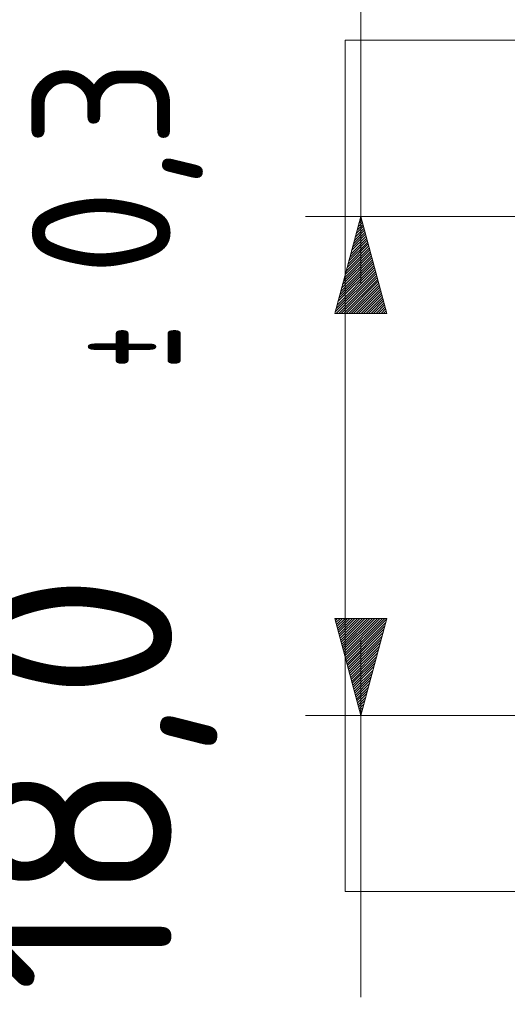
# Model space of a CAD drawing. Header units: inches. Extents: x -30 to 641, y 180 to 601.
# Tile 58 of 234: x -30 to -12, y 532 to 567. Entities that reach past the tile are written whole.
import ezdxf

# ---------------------------------------------------------------- set-up
doc = ezdxf.new("R2010")
doc.units = ezdxf.units.IN
doc.header["$MEASUREMENT"] = 0
for name, pattern in [('AI-Linetype-1', [25.719999, 12.86, -12.86]), ('AI-Linetype-2', [25.719999, 12.86, -12.86]), ('AI-Linetype-3', [25.719999, 12.86, -12.86])]:
    doc.linetypes.add(name, pattern=pattern)
doc.layers.add('1', color=7, linetype='Continuous')
doc.layers.add('Top', color=7, linetype='Continuous')

# ---------------------------------------------------------------- blocks, each defined once
blk = doc.blocks.new('block 2')
at = {"layer": '1', "color": 8, "lineweight": 18, "true_color": 0x808080}
blk.add_lwpolyline([(-18.129, 535.876), (-18.129, 566.574)], dxfattribs=at)
blk = doc.blocks.new('block 3')
at = {"layer": '1', "color": 8, "lineweight": 18, "true_color": 0x808080}
blk.add_lwpolyline([(554.57, 566.574), (-18.129, 566.574)], dxfattribs=at)
blk = doc.blocks.new('block 5')
at = {"layer": '1', "color": 8, "lineweight": 18, "true_color": 0x808080}
blk.add_lwpolyline([(-18.129, 535.876), (554.57, 535.876)], dxfattribs=at)
blk = doc.blocks.new('block 5127')
at = {"layer": '1', "color": 193, "linetype": 'AI-Linetype-1', "lineweight": 18, "true_color": 0x9966cc}
blk.add_lwpolyline([(-17.563, 570.642), (-17.563, 531.808)], dxfattribs=at)
blk = doc.blocks.new('block 5128')
at = {"layer": '1', "color": 193, "linetype": 'AI-Linetype-2', "lineweight": 18, "true_color": 0x9966cc}
blk.add_lwpolyline([(-11.779, 560.224), (-19.563, 560.224)], dxfattribs=at)
blk = doc.blocks.new('block 5129')
at = {"layer": '1', "color": 193, "linetype": 'AI-Linetype-3', "lineweight": 18, "true_color": 0x9966cc}
blk.add_lwpolyline([(-11.779, 542.226), (-19.563, 542.226)], dxfattribs=at)
blk = doc.blocks.new('block 9728')
at = {"layer": 'Top', "color": 193, "true_color": 0x9966cc, "insert": (-23.256, 554.745), "char_height": 5, "attachment_point": 7, "rotation": 90}
blk.add_mtext('\\fDINPro|b0|i0|c0|p34;\\W0.4742;±', dxfattribs=at)
blk = doc.blocks.new('block 9729')
at = {"layer": 'Top', "color": 193, "true_color": 0x9966cc, "insert": (-23.256, 558.087), "char_height": 5, "attachment_point": 7, "rotation": 90}
blk.add_mtext('\\fDINPro|b0|i0|c0|p34;\\W0.9483;0,3', dxfattribs=at)
blk = doc.blocks.new('block 9730')
at = {"layer": 'Top', "color": 193, "true_color": 0x9966cc, "insert": (-22.734, 532.237), "char_height": 7, "attachment_point": 7, "rotation": 90}
blk.add_mtext('\\fDINPro|b0|i0|c0|p34;\\W0.9914;18,0', dxfattribs=at)
blk = doc.blocks.new('block 9731')
at = {"layer": 'Top', "lineweight": 0}
blk.add_lwpolyline([(-17.563, 560.224), (-16.625, 556.724), (-18.501, 556.724), (-17.563, 560.224)], dxfattribs=at)
blk = doc.blocks.new('block 9732')
at = {"layer": 'Top', "lineweight": 0}
blk.add_lwpolyline([(-17.566, 560.214), (-17.566, 560.214)], dxfattribs=at)
blk = doc.blocks.new('block 9733')
at = {"layer": 'Top', "lineweight": 0}
blk.add_lwpolyline([(-17.599, 560.092), (-17.543, 560.148)], dxfattribs=at)
blk = doc.blocks.new('block 9734')
at = {"layer": 'Top', "lineweight": 0}
blk.add_lwpolyline([(-17.632, 559.969), (-17.524, 560.077)], dxfattribs=at)
blk = doc.blocks.new('block 9735')
at = {"layer": 'Top', "lineweight": 0}
blk.add_lwpolyline([(-17.664, 559.846), (-17.505, 560.006)], dxfattribs=at)
blk = doc.blocks.new('block 9736')
at = {"layer": 'Top', "lineweight": 0}
blk.add_lwpolyline([(-17.697, 559.724), (-17.486, 559.935)], dxfattribs=at)
blk = doc.blocks.new('block 9737')
at = {"layer": 'Top', "lineweight": 0}
blk.add_lwpolyline([(-17.73, 559.601), (-17.467, 559.865)], dxfattribs=at)
blk = doc.blocks.new('block 9738')
at = {"layer": 'Top', "lineweight": 0}
blk.add_lwpolyline([(-17.763, 559.478), (-17.448, 559.794)], dxfattribs=at)
blk = doc.blocks.new('block 9739')
at = {"layer": 'Top', "lineweight": 0}
blk.add_lwpolyline([(-17.796, 559.356), (-17.429, 559.723)], dxfattribs=at)
blk = doc.blocks.new('block 9740')
at = {"layer": 'Top', "lineweight": 0}
blk.add_lwpolyline([(-17.829, 559.233), (-17.41, 559.652)], dxfattribs=at)
blk = doc.blocks.new('block 9741')
at = {"layer": 'Top', "lineweight": 0}
blk.add_lwpolyline([(-17.862, 559.11), (-17.391, 559.581)], dxfattribs=at)
blk = doc.blocks.new('block 9742')
at = {"layer": 'Top', "lineweight": 0}
blk.add_lwpolyline([(-17.895, 558.988), (-17.372, 559.51)], dxfattribs=at)
blk = doc.blocks.new('block 9743')
at = {"layer": 'Top', "lineweight": 0}
blk.add_lwpolyline([(-17.927, 558.865), (-17.353, 559.44)], dxfattribs=at)
blk = doc.blocks.new('block 9744')
at = {"layer": 'Top', "lineweight": 0}
blk.add_lwpolyline([(-17.96, 558.742), (-17.334, 559.369)], dxfattribs=at)
blk = doc.blocks.new('block 9745')
at = {"layer": 'Top', "lineweight": 0}
blk.add_lwpolyline([(-17.993, 558.62), (-17.315, 559.298)], dxfattribs=at)
blk = doc.blocks.new('block 9746')
at = {"layer": 'Top', "lineweight": 0}
blk.add_lwpolyline([(-18.026, 558.497), (-17.296, 559.227)], dxfattribs=at)
blk = doc.blocks.new('block 9747')
at = {"layer": 'Top', "lineweight": 0}
blk.add_lwpolyline([(-18.059, 558.374), (-17.277, 559.156)], dxfattribs=at)
blk = doc.blocks.new('block 9748')
at = {"layer": 'Top', "lineweight": 0}
blk.add_lwpolyline([(-18.092, 558.252), (-17.258, 559.085)], dxfattribs=at)
blk = doc.blocks.new('block 9749')
at = {"layer": 'Top', "lineweight": 0}
blk.add_lwpolyline([(-18.125, 558.129), (-17.239, 559.015)], dxfattribs=at)
blk = doc.blocks.new('block 9750')
at = {"layer": 'Top', "lineweight": 0}
blk.add_lwpolyline([(-18.158, 558.006), (-17.22, 558.944)], dxfattribs=at)
blk = doc.blocks.new('block 9751')
at = {"layer": 'Top', "lineweight": 0}
blk.add_lwpolyline([(-18.19, 557.884), (-17.201, 558.873)], dxfattribs=at)
blk = doc.blocks.new('block 9752')
at = {"layer": 'Top', "lineweight": 0}
blk.add_lwpolyline([(-18.223, 557.761), (-17.182, 558.802)], dxfattribs=at)
blk = doc.blocks.new('block 9753')
at = {"layer": 'Top', "lineweight": 0}
blk.add_lwpolyline([(-18.256, 557.638), (-17.163, 558.731)], dxfattribs=at)
blk = doc.blocks.new('block 9754')
at = {"layer": 'Top', "lineweight": 0}
blk.add_lwpolyline([(-18.289, 557.516), (-17.144, 558.661)], dxfattribs=at)
blk = doc.blocks.new('block 9755')
at = {"layer": 'Top', "lineweight": 0}
blk.add_lwpolyline([(-18.322, 557.393), (-17.125, 558.59)], dxfattribs=at)
blk = doc.blocks.new('block 9756')
at = {"layer": 'Top', "lineweight": 0}
blk.add_lwpolyline([(-18.355, 557.27), (-17.106, 558.519)], dxfattribs=at)
blk = doc.blocks.new('block 9757')
at = {"layer": 'Top', "lineweight": 0}
blk.add_lwpolyline([(-18.388, 557.148), (-17.087, 558.448)], dxfattribs=at)
blk = doc.blocks.new('block 9758')
at = {"layer": 'Top', "lineweight": 0}
blk.add_lwpolyline([(-18.42, 557.025), (-17.068, 558.377)], dxfattribs=at)
blk = doc.blocks.new('block 9759')
at = {"layer": 'Top', "lineweight": 0}
blk.add_lwpolyline([(-18.453, 556.902), (-17.049, 558.306)], dxfattribs=at)
blk = doc.blocks.new('block 9760')
at = {"layer": 'Top', "lineweight": 0}
blk.add_lwpolyline([(-18.486, 556.78), (-17.03, 558.236)], dxfattribs=at)
blk = doc.blocks.new('block 9761')
at = {"layer": 'Top', "lineweight": 0}
blk.add_lwpolyline([(-18.452, 556.724), (-17.011, 558.165)], dxfattribs=at)
blk = doc.blocks.new('block 9762')
at = {"layer": 'Top', "lineweight": 0}
blk.add_lwpolyline([(-18.362, 556.724), (-16.992, 558.094)], dxfattribs=at)
blk = doc.blocks.new('block 9763')
at = {"layer": 'Top', "lineweight": 0}
blk.add_lwpolyline([(-18.272, 556.724), (-16.973, 558.023)], dxfattribs=at)
blk = doc.blocks.new('block 9764')
at = {"layer": 'Top', "lineweight": 0}
blk.add_lwpolyline([(-18.182, 556.724), (-16.954, 557.952)], dxfattribs=at)
blk = doc.blocks.new('block 9765')
at = {"layer": 'Top', "lineweight": 0}
blk.add_lwpolyline([(-18.092, 556.724), (-16.935, 557.881)], dxfattribs=at)
blk = doc.blocks.new('block 9766')
at = {"layer": 'Top', "lineweight": 0}
blk.add_lwpolyline([(-18.003, 556.724), (-16.916, 557.811)], dxfattribs=at)
blk = doc.blocks.new('block 9767')
at = {"layer": 'Top', "lineweight": 0}
blk.add_lwpolyline([(-17.913, 556.724), (-16.897, 557.74)], dxfattribs=at)
blk = doc.blocks.new('block 9768')
at = {"layer": 'Top', "lineweight": 0}
blk.add_lwpolyline([(-17.823, 556.724), (-16.878, 557.669)], dxfattribs=at)
blk = doc.blocks.new('block 9769')
at = {"layer": 'Top', "lineweight": 0}
blk.add_lwpolyline([(-17.733, 556.724), (-16.86, 557.598)], dxfattribs=at)
blk = doc.blocks.new('block 9770')
at = {"layer": 'Top', "lineweight": 0}
blk.add_lwpolyline([(-17.643, 556.724), (-16.841, 557.527)], dxfattribs=at)
blk = doc.blocks.new('block 9771')
at = {"layer": 'Top', "lineweight": 0}
blk.add_lwpolyline([(-17.554, 556.724), (-16.822, 557.456)], dxfattribs=at)
blk = doc.blocks.new('block 9772')
at = {"layer": 'Top', "lineweight": 0}
blk.add_lwpolyline([(-17.464, 556.724), (-16.803, 557.386)], dxfattribs=at)
blk = doc.blocks.new('block 9773')
at = {"layer": 'Top', "lineweight": 0}
blk.add_lwpolyline([(-17.374, 556.724), (-16.784, 557.315)], dxfattribs=at)
blk = doc.blocks.new('block 9774')
at = {"layer": 'Top', "lineweight": 0}
blk.add_lwpolyline([(-17.284, 556.724), (-16.765, 557.244)], dxfattribs=at)
blk = doc.blocks.new('block 9775')
at = {"layer": 'Top', "lineweight": 0}
blk.add_lwpolyline([(-17.194, 556.724), (-16.746, 557.173)], dxfattribs=at)
blk = doc.blocks.new('block 9776')
at = {"layer": 'Top', "lineweight": 0}
blk.add_lwpolyline([(-17.105, 556.724), (-16.727, 557.102)], dxfattribs=at)
blk = doc.blocks.new('block 9777')
at = {"layer": 'Top', "lineweight": 0}
blk.add_lwpolyline([(-17.015, 556.724), (-16.708, 557.032)], dxfattribs=at)
blk = doc.blocks.new('block 9778')
at = {"layer": 'Top', "lineweight": 0}
blk.add_lwpolyline([(-16.925, 556.724), (-16.689, 556.961)], dxfattribs=at)
blk = doc.blocks.new('block 9779')
at = {"layer": 'Top', "lineweight": 0}
blk.add_lwpolyline([(-16.835, 556.724), (-16.67, 556.89)], dxfattribs=at)
blk = doc.blocks.new('block 9780')
at = {"layer": 'Top', "lineweight": 0}
blk.add_lwpolyline([(-16.745, 556.724), (-16.651, 556.819)], dxfattribs=at)
blk = doc.blocks.new('block 9781')
at = {"layer": 'Top', "lineweight": 0}
blk.add_lwpolyline([(-16.656, 556.724), (-16.632, 556.748)], dxfattribs=at)
blk = doc.blocks.new('block 9782')
at = {"layer": 'Top', "lineweight": 0}
blk.add_lwpolyline([(-17.563, 542.226), (-18.501, 545.726), (-16.625, 545.726), (-17.563, 542.226)], dxfattribs=at)
blk = doc.blocks.new('block 9783')
at = {"layer": 'Top', "lineweight": 0}
blk.add_lwpolyline([(-18.5, 545.72), (-18.494, 545.726)], dxfattribs=at)
blk = doc.blocks.new('block 9784')
at = {"layer": 'Top', "lineweight": 0}
blk.add_lwpolyline([(-18.481, 545.65), (-18.405, 545.726)], dxfattribs=at)
blk = doc.blocks.new('block 9785')
at = {"layer": 'Top', "lineweight": 0}
blk.add_lwpolyline([(-18.462, 545.579), (-18.315, 545.726)], dxfattribs=at)
blk = doc.blocks.new('block 9786')
at = {"layer": 'Top', "lineweight": 0}
blk.add_lwpolyline([(-18.443, 545.508), (-18.225, 545.726)], dxfattribs=at)
blk = doc.blocks.new('block 9787')
at = {"layer": 'Top', "lineweight": 0}
blk.add_lwpolyline([(-18.424, 545.437), (-18.135, 545.726)], dxfattribs=at)
blk = doc.blocks.new('block 9788')
at = {"layer": 'Top', "lineweight": 0}
blk.add_lwpolyline([(-18.405, 545.366), (-18.045, 545.726)], dxfattribs=at)
blk = doc.blocks.new('block 9789')
at = {"layer": 'Top', "lineweight": 0}
blk.add_lwpolyline([(-18.386, 545.296), (-17.956, 545.726)], dxfattribs=at)
blk = doc.blocks.new('block 9790')
at = {"layer": 'Top', "lineweight": 0}
blk.add_lwpolyline([(-18.367, 545.225), (-17.866, 545.726)], dxfattribs=at)
blk = doc.blocks.new('block 9791')
at = {"layer": 'Top', "lineweight": 0}
blk.add_lwpolyline([(-18.348, 545.154), (-17.776, 545.726)], dxfattribs=at)
blk = doc.blocks.new('block 9792')
at = {"layer": 'Top', "lineweight": 0}
blk.add_lwpolyline([(-18.329, 545.083), (-17.686, 545.726)], dxfattribs=at)
blk = doc.blocks.new('block 9793')
at = {"layer": 'Top', "lineweight": 0}
blk.add_lwpolyline([(-18.31, 545.012), (-17.596, 545.726)], dxfattribs=at)
blk = doc.blocks.new('block 9794')
at = {"layer": 'Top', "lineweight": 0}
blk.add_lwpolyline([(-18.291, 544.941), (-17.507, 545.726)], dxfattribs=at)
blk = doc.blocks.new('block 9795')
at = {"layer": 'Top', "lineweight": 0}
blk.add_lwpolyline([(-18.272, 544.871), (-17.417, 545.726)], dxfattribs=at)
blk = doc.blocks.new('block 9796')
at = {"layer": 'Top', "lineweight": 0}
blk.add_lwpolyline([(-18.253, 544.8), (-17.327, 545.726)], dxfattribs=at)
blk = doc.blocks.new('block 9797')
at = {"layer": 'Top', "lineweight": 0}
blk.add_lwpolyline([(-18.234, 544.729), (-17.237, 545.726)], dxfattribs=at)
blk = doc.blocks.new('block 9798')
at = {"layer": 'Top', "lineweight": 0}
blk.add_lwpolyline([(-18.215, 544.658), (-17.147, 545.726)], dxfattribs=at)
blk = doc.blocks.new('block 9799')
at = {"layer": 'Top', "lineweight": 0}
blk.add_lwpolyline([(-18.196, 544.587), (-17.058, 545.726)], dxfattribs=at)
blk = doc.blocks.new('block 9800')
at = {"layer": 'Top', "lineweight": 0}
blk.add_lwpolyline([(-18.177, 544.516), (-16.968, 545.726)], dxfattribs=at)
blk = doc.blocks.new('block 9801')
at = {"layer": 'Top', "lineweight": 0}
blk.add_lwpolyline([(-18.158, 544.446), (-16.878, 545.726)], dxfattribs=at)
blk = doc.blocks.new('block 9802')
at = {"layer": 'Top', "lineweight": 0}
blk.add_lwpolyline([(-18.139, 544.375), (-16.788, 545.726)], dxfattribs=at)
blk = doc.blocks.new('block 9803')
at = {"layer": 'Top', "lineweight": 0}
blk.add_lwpolyline([(-18.12, 544.304), (-16.698, 545.726)], dxfattribs=at)
blk = doc.blocks.new('block 9804')
at = {"layer": 'Top', "lineweight": 0}
blk.add_lwpolyline([(-18.101, 544.233), (-16.632, 545.703)], dxfattribs=at)
blk = doc.blocks.new('block 9805')
at = {"layer": 'Top', "lineweight": 0}
blk.add_lwpolyline([(-18.082, 544.162), (-16.664, 545.58)], dxfattribs=at)
blk = doc.blocks.new('block 9806')
at = {"layer": 'Top', "lineweight": 0}
blk.add_lwpolyline([(-18.063, 544.092), (-16.697, 545.457)], dxfattribs=at)
blk = doc.blocks.new('block 9807')
at = {"layer": 'Top', "lineweight": 0}
blk.add_lwpolyline([(-18.044, 544.021), (-16.73, 545.335)], dxfattribs=at)
blk = doc.blocks.new('block 9808')
at = {"layer": 'Top', "lineweight": 0}
blk.add_lwpolyline([(-18.025, 543.95), (-16.763, 545.212)], dxfattribs=at)
blk = doc.blocks.new('block 9809')
at = {"layer": 'Top', "lineweight": 0}
blk.add_lwpolyline([(-18.006, 543.879), (-16.796, 545.089)], dxfattribs=at)
blk = doc.blocks.new('block 9810')
at = {"layer": 'Top', "lineweight": 0}
blk.add_lwpolyline([(-17.987, 543.808), (-16.829, 544.967)], dxfattribs=at)
blk = doc.blocks.new('block 9811')
at = {"layer": 'Top', "lineweight": 0}
blk.add_lwpolyline([(-17.968, 543.737), (-16.862, 544.844)], dxfattribs=at)
blk = doc.blocks.new('block 9812')
at = {"layer": 'Top', "lineweight": 0}
blk.add_lwpolyline([(-17.949, 543.667), (-16.894, 544.721)], dxfattribs=at)
blk = doc.blocks.new('block 9813')
at = {"layer": 'Top', "lineweight": 0}
blk.add_lwpolyline([(-17.93, 543.596), (-16.927, 544.599)], dxfattribs=at)
blk = doc.blocks.new('block 9814')
at = {"layer": 'Top', "lineweight": 0}
blk.add_lwpolyline([(-17.911, 543.525), (-16.96, 544.476)], dxfattribs=at)
blk = doc.blocks.new('block 9815')
at = {"layer": 'Top', "lineweight": 0}
blk.add_lwpolyline([(-17.892, 543.454), (-16.993, 544.353)], dxfattribs=at)
blk = doc.blocks.new('block 9816')
at = {"layer": 'Top', "lineweight": 0}
blk.add_lwpolyline([(-17.873, 543.383), (-17.026, 544.231)], dxfattribs=at)
blk = doc.blocks.new('block 9817')
at = {"layer": 'Top', "lineweight": 0}
blk.add_lwpolyline([(-17.854, 543.312), (-17.059, 544.108)], dxfattribs=at)
blk = doc.blocks.new('block 9818')
at = {"layer": 'Top', "lineweight": 0}
blk.add_lwpolyline([(-17.835, 543.242), (-17.092, 543.985)], dxfattribs=at)
blk = doc.blocks.new('block 9819')
at = {"layer": 'Top', "lineweight": 0}
blk.add_lwpolyline([(-17.816, 543.171), (-17.125, 543.863)], dxfattribs=at)
blk = doc.blocks.new('block 9820')
at = {"layer": 'Top', "lineweight": 0}
blk.add_lwpolyline([(-17.797, 543.1), (-17.157, 543.74)], dxfattribs=at)
blk = doc.blocks.new('block 9821')
at = {"layer": 'Top', "lineweight": 0}
blk.add_lwpolyline([(-17.779, 543.029), (-17.19, 543.617)], dxfattribs=at)
blk = doc.blocks.new('block 9822')
at = {"layer": 'Top', "lineweight": 0}
blk.add_lwpolyline([(-17.76, 542.958), (-17.223, 543.495)], dxfattribs=at)
blk = doc.blocks.new('block 9823')
at = {"layer": 'Top', "lineweight": 0}
blk.add_lwpolyline([(-17.741, 542.887), (-17.256, 543.372)], dxfattribs=at)
blk = doc.blocks.new('block 9824')
at = {"layer": 'Top', "lineweight": 0}
blk.add_lwpolyline([(-17.722, 542.817), (-17.289, 543.249)], dxfattribs=at)
blk = doc.blocks.new('block 9825')
at = {"layer": 'Top', "lineweight": 0}
blk.add_lwpolyline([(-17.703, 542.746), (-17.322, 543.127)], dxfattribs=at)
blk = doc.blocks.new('block 9826')
at = {"layer": 'Top', "lineweight": 0}
blk.add_lwpolyline([(-17.684, 542.675), (-17.355, 543.004)], dxfattribs=at)
blk = doc.blocks.new('block 9827')
at = {"layer": 'Top', "lineweight": 0}
blk.add_lwpolyline([(-17.665, 542.604), (-17.388, 542.881)], dxfattribs=at)
blk = doc.blocks.new('block 9828')
at = {"layer": 'Top', "lineweight": 0}
blk.add_lwpolyline([(-17.646, 542.533), (-17.42, 542.759)], dxfattribs=at)
blk = doc.blocks.new('block 9829')
at = {"layer": 'Top', "lineweight": 0}
blk.add_lwpolyline([(-17.627, 542.463), (-17.453, 542.636)], dxfattribs=at)
blk = doc.blocks.new('block 9830')
at = {"layer": 'Top', "lineweight": 0}
blk.add_lwpolyline([(-17.608, 542.392), (-17.486, 542.513)], dxfattribs=at)
blk = doc.blocks.new('block 9831')
at = {"layer": 'Top', "lineweight": 0}
blk.add_lwpolyline([(-17.589, 542.321), (-17.519, 542.391)], dxfattribs=at)
blk = doc.blocks.new('block 9832')
at = {"layer": 'Top', "lineweight": 0}
blk.add_lwpolyline([(-17.57, 542.25), (-17.552, 542.268)], dxfattribs=at)

msp = doc.modelspace()

# ---------------------------------------------------------------- block references
at = {"layer": '1'}
for name in ['block 5127', 'block 2', 'block 3', 'block 5128', 'block 5129', 'block 5']:
    msp.add_blockref(name, (0, 0), dxfattribs=at)
at = {"layer": 'Top'}
for name in ['block 9729', 'block 9731', 'block 9735', 'block 9734', 'block 9733', 'block 9732', 'block 9740', 'block 9739', 'block 9738', 'block 9737', 'block 9736', 'block 9745', 'block 9744', 'block 9743', 'block 9742', 'block 9741', 'block 9750', 'block 9749', 'block 9748', 'block 9747', 'block 9746', 'block 9755', 'block 9754', 'block 9753', 'block 9752', 'block 9751', 'block 9760', 'block 9759', 'block 9758', 'block 9757', 'block 9756', 'block 9761', 'block 9762', 'block 9763', 'block 9764', 'block 9765', 'block 9728', 'block 9766', 'block 9767', 'block 9768', 'block 9769', 'block 9770', 'block 9771', 'block 9772', 'block 9773', 'block 9774', 'block 9775', 'block 9776', 'block 9777', 'block 9778', 'block 9779', 'block 9780', 'block 9781', 'block 9730', 'block 9782', 'block 9783', 'block 9784', 'block 9785', 'block 9786', 'block 9787', 'block 9788', 'block 9789', 'block 9790', 'block 9791', 'block 9792', 'block 9793', 'block 9794', 'block 9795', 'block 9796', 'block 9797', 'block 9798', 'block 9799', 'block 9800', 'block 9801', 'block 9802', 'block 9803', 'block 9804', 'block 9805', 'block 9806', 'block 9807', 'block 9808', 'block 9809', 'block 9810', 'block 9811', 'block 9812', 'block 9813', 'block 9814', 'block 9815', 'block 9816', 'block 9817', 'block 9818', 'block 9819', 'block 9820', 'block 9821', 'block 9822', 'block 9823', 'block 9824', 'block 9825', 'block 9826', 'block 9827', 'block 9828', 'block 9829', 'block 9830', 'block 9831', 'block 9832']:
    msp.add_blockref(name, (0, 0), dxfattribs=at)

doc.saveas('drawing.dxf')
